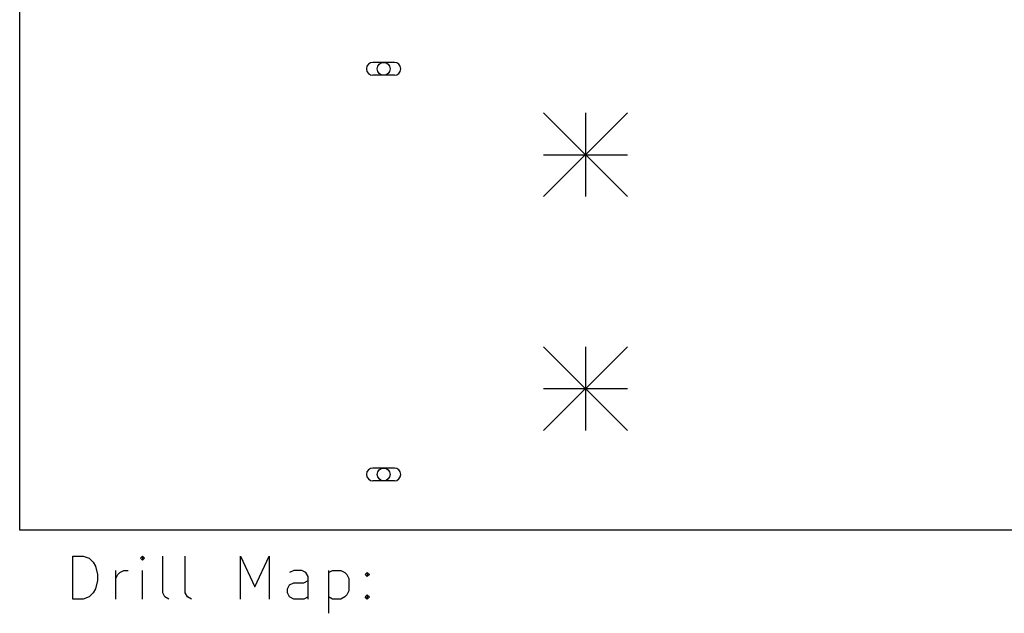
# Model space of a CAD drawing. Extents: x 148 to 340, y -211 to -100.
# Tile 4 of 7: x 150 to 196, y -184 to -156. Entities that reach past the tile are written whole.
import ezdxf

# ---------------------------------------------------------------- set-up
doc = ezdxf.new("R2010")
doc.units = 0
doc.layers.add('BLACK', color=7, linetype='CONTINUOUS')

msp = doc.modelspace()

# ---------------------------------------------------------------- linework, layer by layer
at = {"layer": 'BLACK', "linetype": 'CONTINUOUS'}
for p, q in [((150, -180), (150, -100)), ((167.45, -158.2), (166.45, -158.2)), ((167.45, -158.8), (166.45, -158.8)), ((174.4, -160.55), (178.3, -164.45)), ((178.3, -160.55), (174.4, -164.45)), ((176.35, -160.55), (176.35, -164.45)), ((174.4, -162.5), (178.3, -162.5)), ((174.4, -171.45), (178.3, -175.35)), ((178.3, -171.45), (174.4, -175.35)), ((176.35, -171.45), (176.35, -175.35)), ((174.4, -173.4), (178.3, -173.4)), ((167.45, -177.1), (166.45, -177.1)), ((167.45, -177.7), (166.45, -177.7)), ((340, -180), (150, -180)), ((152.476, -183.205), (152.476, -181.205)), ((152.476, -181.205), (152.952, -181.205)), ((152.952, -181.205), (153.238, -181.3)), ((153.238, -181.3), (153.429, -181.49)), ((153.429, -181.49), (153.524, -181.681)), ((155.714, -181.205), (155.619, -181.3)), ((155.619, -181.3), (155.714, -181.395)), ((155.81, -181.3), (155.714, -181.205)), ((155.714, -181.205), (155.714, -181.395)), ((155.714, -181.395), (155.81, -181.3)), ((156.667, -182.919), (156.667, -181.205)), ((157.714, -182.919), (157.714, -181.205)), ((160.286, -183.205), (160.286, -181.205)), ((160.286, -181.205), (160.952, -182.633)), ((160.952, -182.633), (161.619, -181.205)), ((161.619, -181.205), (161.619, -183.205)), ((153.524, -181.681), (153.619, -182.062)), ((154.476, -183.205), (154.476, -181.871)), ((154.571, -182.062), (154.667, -181.967)), ((154.667, -181.967), (154.857, -181.871)), ((154.857, -181.871), (155.048, -181.871)), ((155.714, -183.205), (155.714, -181.871)), ((162.762, -181.871), (162.571, -181.967)), ((163.143, -181.871), (162.762, -181.871)), ((163.333, -181.967), (163.143, -181.871)), ((163.429, -182.157), (163.333, -181.967)), ((164.381, -181.871), (164.381, -183.871)), ((164.381, -181.967), (164.571, -181.871)), ((164.571, -181.871), (164.952, -181.871)), ((164.952, -181.871), (165.143, -181.967)), ((165.143, -181.967), (165.238, -182.062)), ((166.095, -182.062), (166.19, -181.967)), ((166.19, -181.967), (166.286, -182.062)), ((166.19, -181.967), (166.19, -182.157)), ((153.619, -182.348), (153.524, -182.729)), ((153.619, -182.062), (153.619, -182.348)), ((154.476, -182.252), (154.571, -182.062)), ((162.571, -182.538), (162.762, -182.443)), ((162.762, -182.443), (163.238, -182.443)), ((163.238, -182.443), (163.429, -182.348)), ((163.429, -183.205), (163.429, -182.157)), ((165.238, -182.062), (165.333, -182.252)), ((165.333, -182.252), (165.333, -182.824)), ((166.19, -182.157), (166.095, -182.062)), ((166.286, -182.062), (166.19, -182.157)), ((153.429, -182.919), (153.238, -183.11)), ((153.524, -182.729), (153.429, -182.919)), ((156.762, -183.11), (156.667, -182.919)), ((157.81, -183.11), (157.714, -182.919)), ((162.476, -182.729), (162.571, -182.538)), ((162.476, -182.919), (162.476, -182.729)), ((162.571, -183.11), (162.476, -182.919)), ((165.333, -182.824), (165.238, -183.014)), ((152.952, -183.205), (152.476, -183.205)), ((153.238, -183.11), (152.952, -183.205)), ((156.952, -183.205), (156.762, -183.11)), ((158, -183.205), (157.81, -183.11)), ((162.762, -183.205), (162.571, -183.11)), ((163.238, -183.205), (162.762, -183.205)), ((163.429, -183.11), (163.238, -183.205)), ((164.571, -183.205), (164.381, -183.11)), ((164.952, -183.205), (164.571, -183.205)), ((165.143, -183.11), (164.952, -183.205)), ((165.238, -183.014), (165.143, -183.11)), ((166.095, -183.11), (166.19, -183.014)), ((166.19, -183.205), (166.095, -183.11)), ((166.19, -183.014), (166.286, -183.11)), ((166.19, -183.014), (166.19, -183.205)), ((166.286, -183.11), (166.19, -183.205))]:
    msp.add_line(p, q, dxfattribs=at)
at = {"layer": 'BLACK'}
for centre in [(166.95, -158.5), (166.95, -177.4)]:
    msp.add_circle(centre, 0.3, dxfattribs=at)
for centre, start, end in [((166.45, -158.5), 450, 630), ((167.45, -158.5), 270, 450), ((166.45, -177.4), 450, 630), ((167.45, -177.4), 270, 450)]:
    msp.add_arc(centre, 0.3, start, end, dxfattribs=at)

doc.saveas('drawing.dxf')
